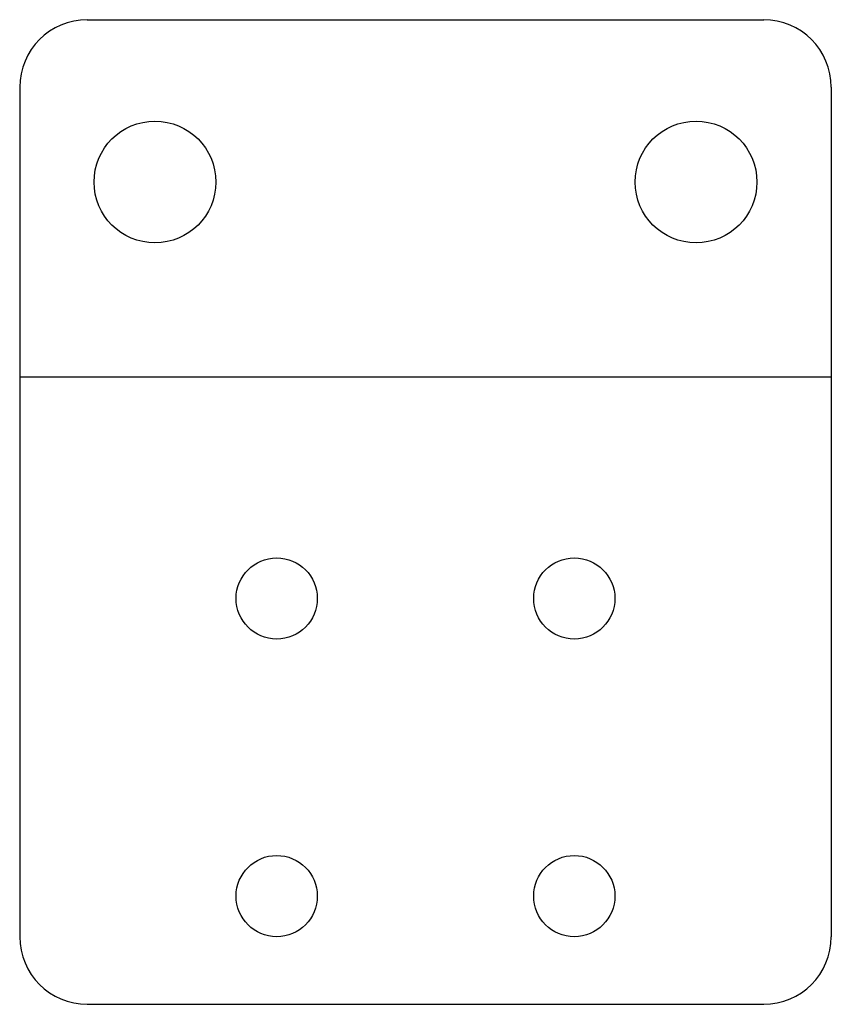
# Model space of a CAD drawing. Extents: x -5 to 55, y 0 to 72.8.
import ezdxf
from ezdxf.lldxf.tags import DXFTag

# ---------------------------------------------------------------- set-up
doc = ezdxf.new("R2010")
doc.units = 0
for name, color, linetype in [('INTERIOR_LOOPS', 7, 'CONTINUOUS'), ('OUTER_LOOP', 7, 'CONTINUOUS'), ('UP_CENTERLINES', 7, 'CONTINUOUS')]:
    doc.layers.add(name, color=color, linetype=linetype)
tags = doc.linetypes.add('CENTER2', pattern=[28.575, 19.05, -3.175, 3.175, -3.175]).pattern_tags.tags
tags[10:11] = [DXFTag(74, 4), DXFTag(75, 0), DXFTag(340, '0'), DXFTag(46, 0.0), DXFTag(50, 0.0), DXFTag(44, 0.0), DXFTag(45, 0.0)]
tags[8:9] = [DXFTag(74, 4), DXFTag(75, 0), DXFTag(340, '0'), DXFTag(46, 0.0), DXFTag(50, 0.0), DXFTag(44, 0.0), DXFTag(45, 0.0)]
tags[6:7] = [DXFTag(74, 4), DXFTag(75, 0), DXFTag(340, '0'), DXFTag(46, 0.0), DXFTag(50, 0.0), DXFTag(44, 0.0), DXFTag(45, 0.0)]
tags[4:5] = [DXFTag(74, 4), DXFTag(75, 0), DXFTag(340, '0'), DXFTag(46, 0.0), DXFTag(50, 0.0), DXFTag(44, 0.0), DXFTag(45, 0.0)]

msp = doc.modelspace()

# ---------------------------------------------------------------- linework, layer by layer
at = {"layer": 'INTERIOR_LOOPS', "color": 3, "linetype": 'CONTINUOUS'}
for centre, radius in [((5, 60.786), 4.5), ((45, 60.786), 4.5), ((14, 30), 3), ((36, 30), 3), ((14, 8), 3), ((36, 8), 3)]:
    msp.add_circle(centre, radius, dxfattribs=at)
at = {"layer": 'OUTER_LOOP', "color": 3, "linetype": 'CONTINUOUS'}
for p, q in [((0, 72.786), (50, 72.786)), ((-5, 67.786), (-5, 5)), ((55, 67.786), (55, 5)), ((0, 0), (50, 0))]:
    msp.add_line(p, q, dxfattribs=at)
for centre, start, end in [((0, 67.786), 90, 180), ((50, 67.786), 0, 90), ((0, 5), 180, 270), ((50, 5), 270, 0)]:
    msp.add_arc(centre, 5, start, end, dxfattribs=at)
at = {"layer": 'UP_CENTERLINES', "color": 4, "linetype": 'CENTER2'}
msp.add_line((-5, 46.393), (55, 46.393), dxfattribs=at)

doc.saveas('drawing.dxf')
